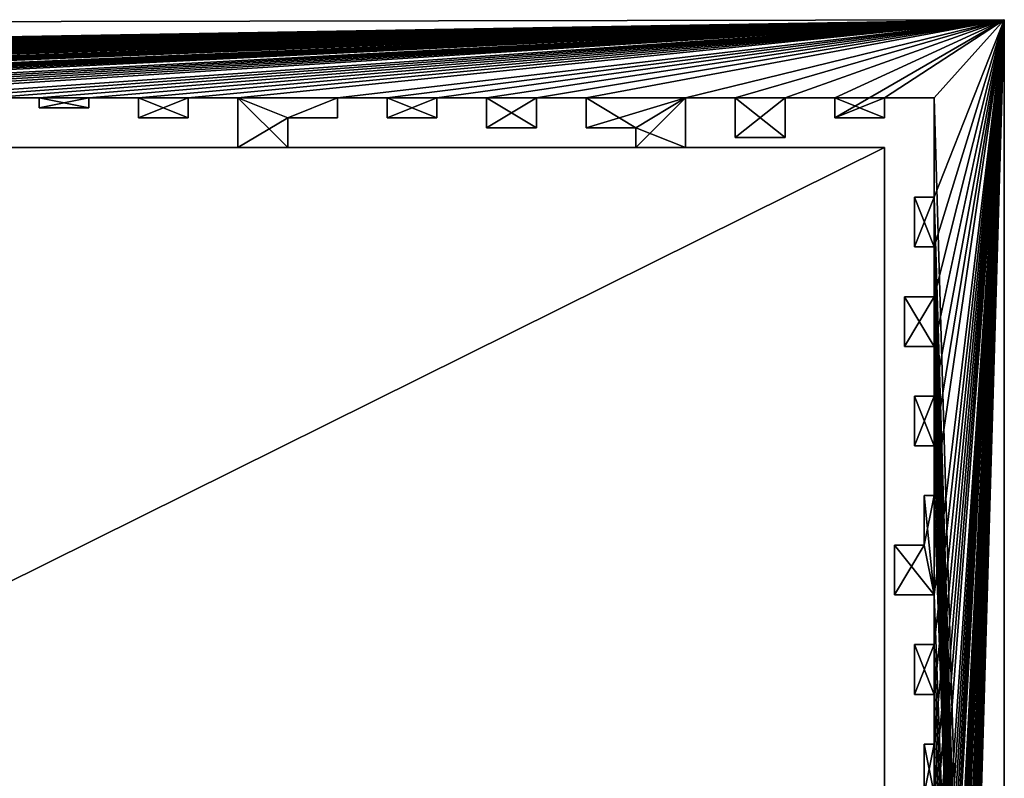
# Model space of a CAD drawing. Header units: millimetres. Extents: x -118 to 118, y -62 to 62.
# Tile 13 of 13: x 69 to 118, y 24 to 62. Entities that reach past the tile are written whole.
import ezdxf

# ---------------------------------------------------------------- set-up
doc = ezdxf.new("R2010")
doc.units = ezdxf.units.MM
doc.header["$LTSCALE"] = 25.4
doc.layers.get('0').update_dxf_attribs({"true_color": 0xff5454})

# ---------------------------------------------------------------- blocks, each defined once
blk = doc.blocks.new('GROOVE-II-9316.STL')
at = {"color": 250, "true_color": 0x262626}
mesh = blk.add_polyface(dxfattribs=at)
corners = [(-15.022, 57.569, 135), (-17.522, 58.069, 135), (-17.522, 57.569, 135), (-2.522, 57.569, 135), (-5.022, 58.069, 135), (-5.022, 57.569, 135), (-118.5, 61.569, 135), (-112.522, 58.069, 135), (118.5, 62, 135), (-110.022, 58.069, 135), (-105.022, 58.069, 135), (-102.522, 58.069, 135), (-100.022, 58.069, 135), (-97.522, 58.069, 135), (-95.022, 58.069, 135), (-92.522, 58.069, 135), (-87.522, 58.069, 135), (-85.022, 58.069, 135), (-82.522, 58.069, 135), (-80.022, 58.069, 135), (-77.522, 58.069, 135), (-75.022, 58.069, 135), (-72.522, 58.069, 135), (-70.022, 58.069, 135), (-65.022, 58.069, 135), (-62.522, 58.069, 135), (-60.022, 58.069, 135), (-57.522, 58.069, 135), (-55.022, 58.069, 135), (-52.522, 58.069, 135), (-47.541, 58.069, 135), (-50.022, 57.569, 135), (-45.022, 58.069, 135), (-42.522, 58.069, 135), (-40.022, 58.069, 135), (-37.522, 58.069, 135), (-35.022, 58.069, 135), (-30.022, 58.069, 135), (-27.522, 58.069, 135), (-12.522, 58.069, 135), (-2.522, 58.069, 135)]
mesh.append_faces([[corners[k] for k in face] for face in [(0, 1, 2), (3, 4, 5)]], dxfattribs={"vtx0": -1, "color": 250})
mesh.append_faces([[corners[k] for k in face] for face in [(6, 7, 8), (40, 4, 3)]], dxfattribs={"vtx0": -1, "vtx1": -1, "color": 250})
mesh.append_faces([[corners[k] for k in face] for face in [(8, 9, 10), (8, 11, 12), (8, 13, 14), (8, 15, 16), (8, 17, 18), (8, 19, 20), (8, 21, 22), (8, 23, 24), (8, 25, 26), (8, 27, 28), (8, 29, 30), (30, 29, 31), (8, 32, 33), (8, 34, 35), (8, 36, 37), (39, 1, 0)]], dxfattribs={"vtx0": -1, "vtx1": -1, "vtx2": -1, "color": 250})
mesh.append_faces([[corners[k] for k in face] for face in [(8, 7, 9), (8, 10, 11), (8, 12, 13), (8, 14, 15), (8, 16, 17), (8, 18, 19), (8, 20, 21), (8, 22, 23), (8, 24, 25), (8, 26, 27), (8, 28, 29), (8, 30, 32), (8, 33, 34), (8, 35, 36), (8, 37, 38)]], dxfattribs={"vtx0": -1, "vtx2": -1, "color": 250})
mesh = blk.add_polyface(dxfattribs=at)
corners = [(-112.522, 58.069), (-118.5, 61.569), (118.5, 62), (-110.022, 58.069), (-105.022, 58.069), (-102.522, 58.069), (-100.022, 58.069), (-97.522, 58.069), (-95.022, 58.069), (-92.522, 58.069), (-87.522, 58.069), (-85.022, 58.069), (-82.522, 58.069), (-80.022, 58.069), (-77.522, 58.069), (-75.022, 58.069), (-72.522, 58.069), (-70.022, 58.069), (-65.022, 58.069), (-62.522, 58.069), (-60.022, 58.069), (-57.522, 58.069), (-55.022, 58.069), (-52.522, 58.069), (-47.541, 58.069), (-52.522, 57.569), (-45.022, 58.069), (-42.522, 58.069), (-40.022, 58.069), (-37.522, 58.069), (-35.022, 58.069), (-30.022, 58.069), (-27.522, 58.069), (-17.522, 58.069), (-12.522, 58.069), (-17.522, 57.569), (-15.022, 57.569), (-5.022, 58.069), (-2.522, 58.069), (-5.022, 57.569), (-2.522, 57.569)]
mesh.append_faces([[corners[k] for k in face] for face in [(0, 2, 3), (4, 2, 5), (6, 2, 7), (8, 2, 9), (10, 2, 11), (12, 2, 13), (14, 2, 15), (16, 2, 17), (18, 2, 19), (20, 2, 21), (22, 2, 23), (23, 24, 25), (24, 2, 26), (27, 2, 28), (29, 2, 30), (31, 2, 32), (33, 34, 35), (35, 34, 36), (37, 38, 39)]], dxfattribs={"vtx0": -1, "vtx1": -1, "color": 250})
mesh.append_faces([[corners[k] for k in face] for face in [(3, 2, 4), (5, 2, 6), (7, 2, 8), (9, 2, 10), (11, 2, 12), (13, 2, 14), (15, 2, 16), (17, 2, 18), (19, 2, 20), (21, 2, 22), (23, 2, 24), (26, 2, 27), (28, 2, 29), (30, 2, 31)]], dxfattribs={"vtx0": -1, "vtx1": -1, "vtx2": -1, "color": 250})
mesh.append_faces([[corners[k] for k in face] for face in [(0, 1, 2)]], dxfattribs={"vtx0": -1, "vtx2": -1, "color": 250})
mesh.append_faces([[corners[k] for k in face] for face in [(40, 39, 38)]], dxfattribs={"vtx1": -1, "color": 250})
mesh = blk.add_polyface(dxfattribs=at)
corners = [(-118.5, 61.569, 135), (118.5, 62), (-118.5, 61.569), (118.5, 62, 135)]
mesh.append_faces([[corners[k] for k in face] for face in [(0, 1, 2), (1, 0, 3)]], dxfattribs={"vtx0": -1, "color": 250})
mesh = blk.add_polyface(dxfattribs=at)
corners = [(24.978, 56.569, 135), (22.478, 58.069, 135), (22.478, 56.569, 135), (27.478, 55.569, 135), (24.978, 55.569, 135), (32.478, 57.069, 135), (29.978, 58.069, 135), (29.978, 57.069, 135), (37.478, 56.069, 135), (34.978, 58.069, 135), (34.978, 56.069, 135), (42.478, 55.569, 135), (39.978, 58.069, 135), (39.978, 55.569, 135), (49.978, 56.569, 135), (47.478, 58.069, 135), (47.478, 56.569, 135), (54.978, 57.069, 135), (52.478, 58.069, 135), (52.478, 57.069, 135), (118.5, 62, 135), (-27.522, 58.069, 135), (-25.022, 58.069, 135), (-22.522, 58.069, 135), (-20.022, 58.069, 135), (-17.522, 58.069, 135), (-12.522, 58.069, 135), (-10.022, 58.069, 135), (-7.522, 58.069, 135), (-5.022, 58.069, 135), (-2.522, 58.069, 135), (-0.022, 58.069, 135), (2.478, 58.069, 135), (4.978, 58.069, 135), (9.978, 58.069, 135), (12.478, 58.069, 135), (14.978, 58.069, 135), (17.478, 58.069, 135), (19.978, 58.069, 135), (27.478, 58.069, 135), (32.478, 58.069, 135), (37.478, 58.069, 135), (44.978, 58.069, 135), (42.478, 57.069, 135), (44.978, 57.069, 135), (49.978, 58.069, 135), (54.978, 58.069, 135)]
mesh.append_faces([[corners[k] for k in face] for face in [(0, 1, 2), (3, 0, 4), (5, 6, 7), (8, 9, 10), (11, 12, 13), (14, 15, 16), (17, 18, 19), (42, 43, 44)]], dxfattribs={"vtx0": -1, "color": 250})
mesh.append_faces([[corners[k] for k in face] for face in [(39, 0, 3), (40, 6, 5), (41, 9, 8), (43, 12, 11), (45, 15, 14), (46, 18, 17)]], dxfattribs={"vtx0": -1, "vtx1": -1, "color": 250})
mesh.append_faces([[corners[k] for k in face] for face in [(20, 21, 22), (20, 23, 24), (20, 25, 26), (20, 27, 28), (20, 29, 30), (20, 31, 32), (20, 33, 34), (20, 35, 36), (20, 37, 38), (39, 1, 0), (42, 12, 43)]], dxfattribs={"vtx0": -1, "vtx1": -1, "vtx2": -1, "color": 250})
mesh.append_faces([[corners[k] for k in face] for face in [(20, 22, 23), (20, 24, 25), (20, 26, 27), (20, 28, 29), (20, 30, 31), (20, 32, 33), (20, 34, 35), (20, 36, 37), (20, 38, 1)]], dxfattribs={"vtx0": -1, "vtx2": -1, "color": 250})
mesh = blk.add_polyface(dxfattribs=at)
corners = [(-27.522, 58.069), (118.5, 62), (-25.022, 58.069), (-22.522, 58.069), (-20.022, 58.069), (-17.522, 58.069), (-12.522, 58.069), (-10.022, 58.069), (-7.522, 58.069), (-5.022, 58.069), (-2.522, 58.069), (-0.022, 58.069), (2.478, 58.069), (4.978, 58.069), (9.978, 58.069), (12.478, 58.069), (14.978, 58.069), (17.478, 58.069), (19.978, 58.069), (22.478, 58.069), (27.478, 58.069), (22.478, 56.569), (24.978, 56.569), (24.978, 55.569), (29.978, 58.069), (32.478, 58.069), (29.978, 57.069), (34.978, 58.069), (37.478, 58.069), (34.978, 56.069), (39.978, 58.069), (44.978, 58.069), (42.478, 57.069), (39.978, 55.569), (47.478, 58.069), (49.978, 58.069), (47.478, 56.569), (52.478, 58.069), (54.978, 58.069), (52.478, 57.069), (54.978, 57.069), (49.978, 56.569), (44.978, 57.069), (42.478, 55.569), (37.478, 56.069), (32.478, 57.069), (27.478, 55.569)]
mesh.append_faces([[corners[k] for k in face] for face in [(2, 1, 3), (4, 1, 5), (6, 1, 7), (8, 1, 9), (10, 1, 11), (12, 1, 13), (14, 1, 15), (16, 1, 17), (18, 1, 19), (19, 20, 21), (21, 20, 22), (22, 20, 23), (24, 25, 26), (27, 28, 29), (30, 32, 33), (34, 35, 36), (37, 38, 39)]], dxfattribs={"vtx0": -1, "vtx1": -1, "color": 250})
mesh.append_faces([[corners[k] for k in face] for face in [(0, 1, 2), (3, 1, 4), (5, 1, 6), (7, 1, 8), (9, 1, 10), (11, 1, 12), (13, 1, 14), (15, 1, 16), (17, 1, 18), (30, 31, 32)]], dxfattribs={"vtx0": -1, "vtx1": -1, "vtx2": -1, "color": 250})
mesh.append_faces([[corners[k] for k in face] for face in [(40, 39, 38), (41, 36, 35), (42, 32, 31), (43, 33, 32), (44, 29, 28), (45, 26, 25), (46, 23, 20)]], dxfattribs={"vtx1": -1, "color": 250})
mesh = blk.add_polyface(dxfattribs=at)
corners = [(59.978, 57.569, 135), (57.478, 58.069, 135), (57.478, 57.569, 135), (62.478, 56.069, 135), (59.978, 56.069, 135), (67.478, 57.069, 135), (64.978, 58.069, 135), (64.978, 57.069, 135), (72.478, 57.569, 135), (69.978, 58.069, 135), (69.978, 57.569, 135), (77.478, 57.069, 135), (74.978, 58.069, 135), (74.978, 57.069, 135), (82.478, 55.569, 135), (79.978, 58.069, 135), (79.978, 55.569, 135), (89.978, 57.069, 135), (87.478, 58.069, 135), (87.478, 57.069, 135), (118.5, 62, 135), (22.478, 58.069, 135), (27.478, 58.069, 135), (29.978, 58.069, 135), (32.478, 58.069, 135), (34.978, 58.069, 135), (37.478, 58.069, 135), (39.978, 58.069, 135), (44.978, 58.069, 135), (47.478, 58.069, 135), (49.978, 58.069, 135), (52.478, 58.069, 135), (54.978, 58.069, 135), (62.478, 58.069, 135), (67.478, 58.069, 135), (72.478, 58.069, 135), (77.478, 58.069, 135), (84.978, 58.069, 135), (82.478, 57.069, 135), (84.978, 57.069, 135), (89.978, 58.069, 135)]
mesh.append_faces([[corners[k] for k in face] for face in [(0, 1, 2), (3, 0, 4), (5, 6, 7), (8, 9, 10), (11, 12, 13), (14, 15, 16), (17, 18, 19), (37, 38, 39)]], dxfattribs={"vtx0": -1, "color": 250})
mesh.append_faces([[corners[k] for k in face] for face in [(33, 0, 3), (34, 6, 5), (35, 9, 8), (36, 12, 11), (38, 15, 14), (40, 18, 17)]], dxfattribs={"vtx0": -1, "vtx1": -1, "color": 250})
mesh.append_faces([[corners[k] for k in face] for face in [(20, 21, 22), (20, 23, 24), (20, 25, 26), (20, 27, 28), (20, 29, 30), (20, 31, 32), (20, 1, 33), (33, 1, 0), (20, 6, 34), (20, 9, 35), (37, 15, 38)]], dxfattribs={"vtx0": -1, "vtx1": -1, "vtx2": -1, "color": 250})
mesh.append_faces([[corners[k] for k in face] for face in [(20, 22, 23), (20, 24, 25), (20, 26, 27), (20, 28, 29), (20, 30, 31), (20, 32, 1), (20, 33, 6), (20, 34, 9), (20, 35, 12)]], dxfattribs={"vtx0": -1, "vtx2": -1, "color": 250})
mesh = blk.add_polyface(dxfattribs=at)
corners = [(22.478, 58.069), (118.5, 62), (27.478, 58.069), (29.978, 58.069), (32.478, 58.069), (34.978, 58.069), (37.478, 58.069), (39.978, 58.069), (44.978, 58.069), (47.478, 58.069), (49.978, 58.069), (52.478, 58.069), (54.978, 58.069), (57.478, 58.069), (62.478, 58.069), (57.478, 57.569), (59.978, 57.569), (59.978, 56.069), (64.978, 58.069), (67.478, 58.069), (64.978, 57.069), (69.978, 58.069), (72.478, 58.069), (69.978, 57.569), (74.978, 58.069), (77.478, 58.069), (74.978, 57.069), (79.978, 58.069), (84.978, 58.069), (82.478, 57.069), (79.978, 55.569), (87.478, 58.069), (89.978, 58.069), (87.478, 57.069), (89.978, 57.069), (84.978, 57.069), (82.478, 55.569), (77.478, 57.069), (72.478, 57.569), (67.478, 57.069), (62.478, 56.069)]
mesh.append_faces([[corners[k] for k in face] for face in [(2, 1, 3), (4, 1, 5), (6, 1, 7), (8, 1, 9), (10, 1, 11), (12, 1, 13), (13, 14, 15), (15, 14, 16), (16, 14, 17), (14, 1, 18), (18, 19, 20), (19, 1, 21), (21, 22, 23), (22, 1, 24), (24, 25, 26), (27, 29, 30), (31, 32, 33)]], dxfattribs={"vtx0": -1, "vtx1": -1, "color": 250})
mesh.append_faces([[corners[k] for k in face] for face in [(0, 1, 2), (3, 1, 4), (5, 1, 6), (7, 1, 8), (9, 1, 10), (11, 1, 12), (13, 1, 14), (18, 1, 19), (21, 1, 22), (27, 28, 29)]], dxfattribs={"vtx0": -1, "vtx1": -1, "vtx2": -1, "color": 250})
mesh.append_faces([[corners[k] for k in face] for face in [(34, 33, 32), (35, 29, 28), (36, 30, 29), (37, 26, 25), (38, 23, 22), (39, 20, 19), (40, 17, 14)]], dxfattribs={"vtx1": -1, "color": 250})
mesh = blk.add_polyface(dxfattribs=at)
corners = [(94.978, 56.569, 135), (92.478, 58.069, 135), (92.478, 56.569, 135), (99.978, 56.569, 135), (97.478, 58.069, 135), (97.478, 56.569, 135), (102.478, 55.569, 135), (99.978, 55.569, 135), (107.478, 56.069, 135), (104.978, 58.069, 135), (104.978, 56.069, 135), (112.478, 57.069, 135), (109.978, 58.069, 135), (109.978, 57.069, 135), (118.5, 62, 135), (74.978, 58.069, 135), (77.478, 58.069, 135), (79.978, 58.069, 135), (84.978, 58.069, 135), (87.478, 58.069, 135), (89.978, 58.069, 135), (94.978, 58.069, 135), (102.478, 58.069, 135), (107.478, 58.069, 135), (112.478, 58.069, 135), (114.978, 58.069, 135), (114.978, 50.569, 135), (113.978, 53.069, 135), (113.978, 50.569, 135), (114.978, 53.069, 135), (114.978, 45.569, 135), (113.478, 48.069, 135), (113.478, 45.569, 135), (114.978, 48.069, 135), (114.978, 40.569, 135), (113.978, 43.069, 135), (113.978, 40.569, 135), (114.978, 43.069, 135), (114.978, 33.069, 135), (112.978, 35.569, 135), (112.978, 33.069, 135), (114.478, 35.569, 135), (114.478, 38.069, 135), (114.978, 38.069, 135), (113.978, 30.569, 135), (114.978, 28.069, 135), (114.978, 30.569, 135)]
mesh.append_faces([[corners[k] for k in face] for face in [(0, 1, 2), (3, 4, 5), (6, 3, 7), (8, 9, 10), (11, 12, 13), (26, 27, 28), (30, 31, 32), (34, 35, 36), (38, 39, 40)]], dxfattribs={"vtx0": -1, "color": 250})
mesh.append_faces([[corners[k] for k in face] for face in [(21, 1, 0), (22, 3, 6), (23, 9, 8), (24, 12, 11), (27, 26, 29), (31, 30, 33), (35, 34, 37), (39, 38, 41), (41, 38, 42), (42, 38, 43), (44, 45, 46)]], dxfattribs={"vtx0": -1, "vtx1": -1, "color": 250})
mesh.append_faces([[corners[k] for k in face] for face in [(14, 15, 16), (14, 17, 18), (14, 19, 20), (14, 1, 21), (14, 4, 22), (22, 4, 3), (14, 9, 23), (14, 12, 24)]], dxfattribs={"vtx0": -1, "vtx1": -1, "vtx2": -1, "color": 250})
mesh.append_faces([[corners[k] for k in face] for face in [(14, 16, 17), (14, 18, 19), (14, 20, 1), (14, 21, 4), (14, 22, 9), (14, 23, 12), (14, 24, 25)]], dxfattribs={"vtx0": -1, "vtx2": -1, "color": 250})
mesh = blk.add_polyface(dxfattribs=at)
corners = [(74.978, 58.069), (118.5, 62), (77.478, 58.069), (79.978, 58.069), (84.978, 58.069), (87.478, 58.069), (89.978, 58.069), (92.478, 58.069), (94.978, 58.069), (92.478, 56.569), (97.478, 58.069), (102.478, 58.069), (97.478, 56.569), (99.978, 56.569), (99.978, 55.569), (104.978, 58.069), (107.478, 58.069), (104.978, 56.069), (109.978, 58.069), (109.978, 57.069), (112.478, 58.069), (114.978, 58.069), (114.978, 53.069), (114.978, 50.569), (114.978, 48.069), (114.978, 45.569), (114.978, 43.069), (114.978, 40.569), (114.978, 38.069), (113.478, 45.569), (113.478, 48.069), (113.978, 50.569), (113.978, 53.069), (112.478, 57.069), (107.478, 56.069), (102.478, 55.569), (94.978, 56.569)]
mesh.append_faces([[corners[k] for k in face] for face in [(24, 29, 30), (22, 31, 32)]], dxfattribs={"vtx0": -1, "color": 250})
mesh.append_faces([[corners[k] for k in face] for face in [(2, 1, 3), (4, 1, 5), (6, 1, 7), (7, 8, 9), (8, 1, 10), (10, 11, 12), (12, 11, 13), (13, 11, 14), (11, 1, 15), (15, 16, 17), (16, 1, 18), (18, 1, 19), (20, 1, 21), (21, 1, 22), (23, 1, 24), (25, 1, 26), (27, 1, 28), (29, 24, 25), (31, 22, 23)]], dxfattribs={"vtx0": -1, "vtx1": -1, "color": 250})
mesh.append_faces([[corners[k] for k in face] for face in [(0, 1, 2), (3, 1, 4), (5, 1, 6), (7, 1, 8), (10, 1, 11), (15, 1, 16), (19, 1, 20), (22, 1, 23), (24, 1, 25), (26, 1, 27)]], dxfattribs={"vtx0": -1, "vtx1": -1, "vtx2": -1, "color": 250})
mesh.append_faces([[corners[k] for k in face] for face in [(33, 19, 20), (34, 17, 16), (35, 14, 11), (36, 9, 8)]], dxfattribs={"vtx1": -1, "color": 250})
mesh = blk.add_polyface(dxfattribs=at)
corners = [(114.978, 10.569, 135), (113.978, 13.069, 135), (113.978, 10.569, 135), (114.978, 15.569, 135), (118.5, -62, 135), (114.978, 18.069, 135), (114.978, 20.569, 135), (114.978, 23.069, 135), (114.978, 25.569, 135), (114.978, 28.069, 135), (114.978, 30.569, 135), (114.978, 33.069, 135), (114.978, 38.069, 135), (114.978, 40.569, 135), (114.978, 43.069, 135), (114.978, 45.569, 135), (114.978, 48.069, 135), (114.978, 50.569, 135), (114.978, 53.069, 135), (114.978, 58.069, 135), (118.5, 62, 135), (113.978, 30.569, 135), (113.978, 28.069, 135), (114.478, 25.569, 135), (114.478, 23.069, 135), (113.978, 20.569, 135), (113.978, 18.069, 135), (112.478, 15.569, 135), (112.478, 13.069, 135), (114.978, 5.569, 135), (113.978, 8.069, 135), (113.978, 5.569, 135), (114.978, 8.069, 135), (114.978, 0.569, 135), (113.478, 3.069, 135), (113.478, 0.569, 135), (114.978, 3.069, 135), (114.978, -6.931, 135), (113.478, -4.431, 135), (113.478, -6.931, 135), (114.478, -4.431, 135), (114.478, -1.931, 135), (114.978, -1.931, 135), (113.978, -9.431, 135), (114.978, -11.931, 135), (114.978, -9.431, 135)]
mesh.append_faces([[corners[k] for k in face] for face in [(0, 1, 2), (9, 21, 22), (7, 23, 24), (5, 25, 26), (1, 27, 28), (29, 30, 31), (33, 34, 35), (37, 38, 39)]], dxfattribs={"vtx0": -1, "color": 250})
mesh.append_faces([[corners[k] for k in face] for face in [(3, 4, 5), (6, 4, 7), (8, 4, 9), (10, 4, 11), (12, 4, 13), (14, 4, 15), (16, 4, 17), (18, 4, 19), (20, 19, 4), (23, 7, 8), (25, 5, 6), (27, 1, 3), (30, 29, 32), (34, 33, 36), (38, 37, 40), (40, 37, 41), (41, 37, 42), (43, 44, 45)]], dxfattribs={"vtx0": -1, "vtx1": -1, "color": 250})
mesh.append_faces([[corners[k] for k in face] for face in [(5, 4, 6), (7, 4, 8), (9, 4, 10), (11, 4, 12), (13, 4, 14), (15, 4, 16), (17, 4, 18), (3, 1, 0)]], dxfattribs={"vtx0": -1, "vtx1": -1, "vtx2": -1, "color": 250})
mesh = blk.add_polyface(dxfattribs=at)
corners = [(114.978, -1.931), (114.478, -4.431), (114.478, -1.931), (114.978, -14.431), (118.5, 62), (114.978, -16.931), (114.978, -19.431), (114.978, -24.431), (114.978, -26.931), (114.978, -29.431), (114.978, -31.931), (114.978, -34.431), (114.978, -36.957), (114.978, -41.931), (114.978, -44.431), (114.978, -46.931), (114.978, -49.47), (114.978, -54.431), (114.978, -57.431), (118.5, -62), (113.978, -34.431), (113.978, -31.931), (113.478, -29.431), (113.478, -26.931), (112.478, -21.931), (112.478, -19.431), (113.978, -21.931), (113.978, -24.431), (112.978, -16.931), (112.978, -14.431), (114.978, -9.431), (113.978, -11.931), (113.978, -9.431), (114.978, -11.931), (113.478, -6.931), (113.478, -4.431), (114.978, -6.931), (114.978, 3.069), (113.478, 0.569), (113.478, 3.069), (114.978, 0.569), (114.978, 8.069), (113.978, 5.569), (113.978, 8.069), (114.978, 5.569)]
mesh.append_faces([[corners[k] for k in face] for face in [(0, 1, 2), (10, 20, 21), (8, 22, 23), (6, 24, 25), (3, 28, 29), (30, 31, 32), (1, 34, 35), (37, 38, 39), (41, 42, 43)]], dxfattribs={"vtx0": -1, "color": 250})
mesh.append_faces([[corners[k] for k in face] for face in [(5, 4, 6), (7, 4, 8), (9, 4, 10), (11, 4, 12), (13, 4, 14), (15, 4, 16), (17, 4, 18), (19, 18, 4), (20, 10, 11), (22, 8, 9), (24, 6, 26), (26, 6, 27), (27, 6, 7), (28, 3, 5), (31, 30, 33), (34, 1, 36), (38, 37, 40), (42, 41, 44)]], dxfattribs={"vtx0": -1, "vtx1": -1, "color": 250})
mesh.append_faces([[corners[k] for k in face] for face in [(3, 4, 5), (6, 4, 7), (8, 4, 9), (10, 4, 11), (12, 4, 13), (14, 4, 15), (16, 4, 17), (36, 1, 0)]], dxfattribs={"vtx0": -1, "vtx1": -1, "vtx2": -1, "color": 250})
mesh = blk.add_polyface(dxfattribs=at)
corners = [(114.978, 38.069), (114.478, 35.569), (114.478, 38.069), (118.5, 62), (114.978, 33.069), (114.978, 30.569), (114.978, 28.069), (114.978, 25.569), (114.978, 23.069), (114.978, 20.569), (114.978, 18.069), (114.978, 15.569), (114.978, 10.569), (114.978, 8.069), (114.978, 5.569), (114.978, 3.069), (114.978, 0.569), (114.978, -1.931), (114.978, -6.931), (114.978, -9.431), (114.978, -11.931), (114.978, -14.431), (112.478, 13.069), (112.478, 15.569), (113.978, 13.069), (113.978, 10.569), (113.978, 18.069), (113.978, 20.569), (114.478, 23.069), (114.478, 25.569), (113.978, 28.069), (113.978, 30.569), (112.978, 33.069), (112.978, 35.569), (114.978, 43.069), (113.978, 40.569), (113.978, 43.069), (114.978, 40.569)]
mesh.append_faces([[corners[k] for k in face] for face in [(0, 1, 2), (11, 22, 23), (9, 26, 27), (7, 28, 29), (5, 30, 31), (1, 32, 33), (34, 35, 36)]], dxfattribs={"vtx0": -1, "color": 250})
mesh.append_faces([[corners[k] for k in face] for face in [(4, 3, 5), (6, 3, 7), (8, 3, 9), (10, 3, 11), (12, 3, 13), (14, 3, 15), (16, 3, 17), (18, 3, 19), (20, 3, 21), (22, 11, 24), (24, 11, 25), (25, 11, 12), (26, 9, 10), (28, 7, 8), (30, 5, 6), (32, 1, 4), (35, 34, 37)]], dxfattribs={"vtx0": -1, "vtx1": -1, "color": 250})
mesh.append_faces([[corners[k] for k in face] for face in [(0, 3, 4), (5, 3, 6), (7, 3, 8), (9, 3, 10), (11, 3, 12), (13, 3, 14), (15, 3, 16), (17, 3, 18), (19, 3, 20), (4, 1, 0)]], dxfattribs={"vtx0": -1, "vtx1": -1, "vtx2": -1, "color": 250})
mesh = blk.add_polyface(dxfattribs=at)
corners = [(118.5, 62), (118.5, -62, 135), (118.5, -62), (118.5, 62, 135)]
mesh.append_faces([[corners[k] for k in face] for face in [(0, 1, 2), (1, 0, 3)]], dxfattribs={"vtx0": -1, "color": 250})
mesh = blk.add_polyface(dxfattribs=at)
corners = [(69.978, 58.069, 135), (67.478, 58.069), (69.978, 58.069), (67.478, 58.069, 135)]
mesh.append_faces([[corners[k] for k in face] for face in [(0, 1, 2), (1, 0, 3)]], dxfattribs={"vtx0": -1, "color": 250})
mesh = blk.add_polyface(dxfattribs=at)
corners = [(69.978, 58.069, 135), (69.978, 57.569), (69.978, 57.569, 135), (69.978, 58.069)]
mesh.append_faces([[corners[k] for k in face] for face in [(0, 1, 2), (1, 0, 3)]], dxfattribs={"vtx0": -1, "color": 250})
mesh = blk.add_polyface(dxfattribs=at)
corners = [(74.978, 58.069, 135), (72.478, 58.069), (74.978, 58.069), (72.478, 58.069, 135)]
mesh.append_faces([[corners[k] for k in face] for face in [(0, 1, 2), (1, 0, 3)]], dxfattribs={"vtx0": -1, "color": 250})
mesh = blk.add_polyface(dxfattribs=at)
corners = [(72.478, 58.069), (72.478, 57.569, 135), (72.478, 57.569), (72.478, 58.069, 135)]
mesh.append_faces([[corners[k] for k in face] for face in [(0, 1, 2), (1, 0, 3)]], dxfattribs={"vtx0": -1, "color": 250})
mesh = blk.add_polyface(dxfattribs=at)
corners = [(74.978, 58.069, 135), (74.978, 57.069), (74.978, 57.069, 135), (74.978, 58.069)]
mesh.append_faces([[corners[k] for k in face] for face in [(0, 1, 2), (1, 0, 3)]], dxfattribs={"vtx0": -1, "color": 250})
mesh = blk.add_polyface(dxfattribs=at)
corners = [(79.978, 58.069, 135), (77.478, 58.069), (79.978, 58.069), (77.478, 58.069, 135)]
mesh.append_faces([[corners[k] for k in face] for face in [(0, 1, 2), (1, 0, 3)]], dxfattribs={"vtx0": -1, "color": 250})
mesh = blk.add_polyface(dxfattribs=at)
corners = [(77.478, 58.069), (77.478, 57.069, 135), (77.478, 57.069), (77.478, 58.069, 135)]
mesh.append_faces([[corners[k] for k in face] for face in [(0, 1, 2), (1, 0, 3)]], dxfattribs={"vtx0": -1, "color": 250})
mesh = blk.add_polyface(dxfattribs=at)
corners = [(79.978, 58.069, 135), (79.978, 55.569), (79.978, 55.569, 135), (79.978, 58.069)]
mesh.append_faces([[corners[k] for k in face] for face in [(0, 1, 2), (1, 0, 3)]], dxfattribs={"vtx0": -1, "color": 250})
mesh = blk.add_polyface(dxfattribs=at)
corners = [(87.478, 58.069, 135), (84.978, 58.069), (87.478, 58.069), (84.978, 58.069, 135)]
mesh.append_faces([[corners[k] for k in face] for face in [(0, 1, 2), (1, 0, 3)]], dxfattribs={"vtx0": -1, "color": 250})
mesh = blk.add_polyface(dxfattribs=at)
corners = [(84.978, 58.069), (84.978, 57.069, 135), (84.978, 57.069), (84.978, 58.069, 135)]
mesh.append_faces([[corners[k] for k in face] for face in [(0, 1, 2), (1, 0, 3)]], dxfattribs={"vtx0": -1, "color": 250})
mesh = blk.add_polyface(dxfattribs=at)
corners = [(87.478, 58.069, 135), (87.478, 57.069), (87.478, 57.069, 135), (87.478, 58.069)]
mesh.append_faces([[corners[k] for k in face] for face in [(0, 1, 2), (1, 0, 3)]], dxfattribs={"vtx0": -1, "color": 250})
mesh = blk.add_polyface(dxfattribs=at)
corners = [(92.478, 58.069, 135), (89.978, 58.069), (92.478, 58.069), (89.978, 58.069, 135)]
mesh.append_faces([[corners[k] for k in face] for face in [(0, 1, 2), (1, 0, 3)]], dxfattribs={"vtx0": -1, "color": 250})
mesh = blk.add_polyface(dxfattribs=at)
corners = [(89.978, 58.069), (89.978, 57.069, 135), (89.978, 57.069), (89.978, 58.069, 135)]
mesh.append_faces([[corners[k] for k in face] for face in [(0, 1, 2), (1, 0, 3)]], dxfattribs={"vtx0": -1, "color": 250})
mesh = blk.add_polyface(dxfattribs=at)
corners = [(92.478, 58.069, 135), (92.478, 56.569), (92.478, 56.569, 135), (92.478, 58.069)]
mesh.append_faces([[corners[k] for k in face] for face in [(0, 1, 2), (1, 0, 3)]], dxfattribs={"vtx0": -1, "color": 250})
mesh = blk.add_polyface(dxfattribs=at)
corners = [(97.478, 58.069, 135), (94.978, 58.069), (97.478, 58.069), (94.978, 58.069, 135)]
mesh.append_faces([[corners[k] for k in face] for face in [(0, 1, 2), (1, 0, 3)]], dxfattribs={"vtx0": -1, "color": 250})
mesh = blk.add_polyface(dxfattribs=at)
corners = [(94.978, 58.069), (94.978, 56.569, 135), (94.978, 56.569), (94.978, 58.069, 135)]
mesh.append_faces([[corners[k] for k in face] for face in [(0, 1, 2), (1, 0, 3)]], dxfattribs={"vtx0": -1, "color": 250})
mesh = blk.add_polyface(dxfattribs=at)
corners = [(97.478, 58.069, 135), (97.478, 56.569), (97.478, 56.569, 135), (97.478, 58.069)]
mesh.append_faces([[corners[k] for k in face] for face in [(0, 1, 2), (1, 0, 3)]], dxfattribs={"vtx0": -1, "color": 250})
mesh = blk.add_polyface(dxfattribs=at)
corners = [(104.978, 58.069, 135), (102.478, 58.069), (104.978, 58.069), (102.478, 58.069, 135)]
mesh.append_faces([[corners[k] for k in face] for face in [(0, 1, 2), (1, 0, 3)]], dxfattribs={"vtx0": -1, "color": 250})
mesh = blk.add_polyface(dxfattribs=at)
corners = [(102.478, 58.069), (102.478, 55.569, 135), (102.478, 55.569), (102.478, 58.069, 135)]
mesh.append_faces([[corners[k] for k in face] for face in [(0, 1, 2), (1, 0, 3)]], dxfattribs={"vtx0": -1, "color": 250})
mesh = blk.add_polyface(dxfattribs=at)
corners = [(104.978, 58.069, 135), (104.978, 56.069), (104.978, 56.069, 135), (104.978, 58.069)]
mesh.append_faces([[corners[k] for k in face] for face in [(0, 1, 2), (1, 0, 3)]], dxfattribs={"vtx0": -1, "color": 250})
mesh = blk.add_polyface(dxfattribs=at)
corners = [(109.978, 58.069, 135), (107.478, 58.069), (109.978, 58.069), (107.478, 58.069, 135)]
mesh.append_faces([[corners[k] for k in face] for face in [(0, 1, 2), (1, 0, 3)]], dxfattribs={"vtx0": -1, "color": 250})
mesh = blk.add_polyface(dxfattribs=at)
corners = [(107.478, 58.069), (107.478, 56.069, 135), (107.478, 56.069), (107.478, 58.069, 135)]
mesh.append_faces([[corners[k] for k in face] for face in [(0, 1, 2), (1, 0, 3)]], dxfattribs={"vtx0": -1, "color": 250})
mesh = blk.add_polyface(dxfattribs=at)
corners = [(109.978, 58.069, 135), (109.978, 57.069), (109.978, 57.069, 135), (109.978, 58.069)]
mesh.append_faces([[corners[k] for k in face] for face in [(0, 1, 2), (1, 0, 3)]], dxfattribs={"vtx0": -1, "color": 250})
mesh = blk.add_polyface(dxfattribs=at)
corners = [(114.978, 58.069, 135), (112.478, 58.069), (114.978, 58.069), (112.478, 58.069, 135)]
mesh.append_faces([[corners[k] for k in face] for face in [(0, 1, 2), (1, 0, 3)]], dxfattribs={"vtx0": -1, "color": 250})
mesh = blk.add_polyface(dxfattribs=at)
corners = [(112.478, 58.069), (112.478, 57.069, 135), (112.478, 57.069), (112.478, 58.069, 135)]
mesh.append_faces([[corners[k] for k in face] for face in [(0, 1, 2), (1, 0, 3)]], dxfattribs={"vtx0": -1, "color": 250})
mesh = blk.add_polyface(dxfattribs=at)
corners = [(114.978, 58.069, 135), (114.978, 53.069), (114.978, 53.069, 135), (114.978, 58.069)]
mesh.append_faces([[corners[k] for k in face] for face in [(0, 1, 2), (1, 0, 3)]], dxfattribs={"vtx0": -1, "color": 250})
mesh = blk.add_polyface(dxfattribs=at)
corners = [(72.478, 57.569, 135), (69.978, 57.569), (72.478, 57.569), (69.978, 57.569, 135)]
mesh.append_faces([[corners[k] for k in face] for face in [(0, 1, 2), (1, 0, 3)]], dxfattribs={"vtx0": -1, "color": 250})
mesh = blk.add_polyface(dxfattribs=at)
corners = [(77.478, 57.069, 135), (74.978, 57.069), (77.478, 57.069), (74.978, 57.069, 135)]
mesh.append_faces([[corners[k] for k in face] for face in [(0, 1, 2), (1, 0, 3)]], dxfattribs={"vtx0": -1, "color": 250})
mesh = blk.add_polyface(dxfattribs=at)
corners = [(84.978, 57.069, 135), (82.478, 57.069), (84.978, 57.069), (82.478, 57.069, 135)]
mesh.append_faces([[corners[k] for k in face] for face in [(0, 1, 2), (1, 0, 3)]], dxfattribs={"vtx0": -1, "color": 250})
mesh = blk.add_polyface(dxfattribs=at)
corners = [(82.478, 57.069), (82.478, 55.569, 135), (82.478, 55.569), (82.478, 57.069, 135)]
mesh.append_faces([[corners[k] for k in face] for face in [(0, 1, 2), (1, 0, 3)]], dxfattribs={"vtx0": -1, "color": 250})
mesh = blk.add_polyface(dxfattribs=at)
corners = [(89.978, 57.069, 135), (87.478, 57.069), (89.978, 57.069), (87.478, 57.069, 135)]
mesh.append_faces([[corners[k] for k in face] for face in [(0, 1, 2), (1, 0, 3)]], dxfattribs={"vtx0": -1, "color": 250})
mesh = blk.add_polyface(dxfattribs=at)
corners = [(112.478, 57.069, 135), (109.978, 57.069), (112.478, 57.069), (109.978, 57.069, 135)]
mesh.append_faces([[corners[k] for k in face] for face in [(0, 1, 2), (1, 0, 3)]], dxfattribs={"vtx0": -1, "color": 250})
mesh = blk.add_polyface(dxfattribs=at)
corners = [(94.978, 56.569, 135), (92.478, 56.569), (94.978, 56.569), (92.478, 56.569, 135)]
mesh.append_faces([[corners[k] for k in face] for face in [(0, 1, 2), (1, 0, 3)]], dxfattribs={"vtx0": -1, "color": 250})
mesh = blk.add_polyface(dxfattribs=at)
corners = [(99.978, 56.569, 135), (97.478, 56.569), (99.978, 56.569), (97.478, 56.569, 135)]
mesh.append_faces([[corners[k] for k in face] for face in [(0, 1, 2), (1, 0, 3)]], dxfattribs={"vtx0": -1, "color": 250})
mesh = blk.add_polyface(dxfattribs=at)
corners = [(99.978, 56.569, 135), (99.978, 55.569), (99.978, 55.569, 135), (99.978, 56.569)]
mesh.append_faces([[corners[k] for k in face] for face in [(0, 1, 2), (1, 0, 3)]], dxfattribs={"vtx0": -1, "color": 250})
mesh = blk.add_polyface(dxfattribs=at)
corners = [(107.478, 56.069, 135), (104.978, 56.069), (107.478, 56.069), (104.978, 56.069, 135)]
mesh.append_faces([[corners[k] for k in face] for face in [(0, 1, 2), (1, 0, 3)]], dxfattribs={"vtx0": -1, "color": 250})
mesh = blk.add_polyface(dxfattribs=at)
corners = [(-112.022, 55.569, 115), (112.478, 55.569, 113), (-112.022, 55.569, 113), (112.478, 55.569, 115)]
mesh.append_faces([[corners[k] for k in face] for face in [(0, 1, 2), (1, 0, 3)]], dxfattribs={"vtx0": -1, "color": 250})
mesh = blk.add_polyface(dxfattribs=at)
corners = [(112.478, 55.569, 113), (-112.022, -55.931, 113), (-112.022, 55.569, 113), (112.478, -55.931, 113)]
mesh.append_faces([[corners[k] for k in face] for face in [(0, 1, 2), (1, 0, 3)]], dxfattribs={"vtx0": -1, "color": 250})
mesh = blk.add_polyface(dxfattribs=at)
corners = [(112.478, -55.931, 115), (-112.022, 55.569, 115), (-112.022, -55.931, 115), (112.478, 55.569, 115)]
mesh.append_faces([[corners[k] for k in face] for face in [(0, 1, 2), (1, 0, 3)]], dxfattribs={"vtx0": -1, "color": 250})
mesh = blk.add_polyface(dxfattribs=at)
corners = [(82.478, 55.569, 135), (79.978, 55.569), (82.478, 55.569), (79.978, 55.569, 135)]
mesh.append_faces([[corners[k] for k in face] for face in [(0, 1, 2), (1, 0, 3)]], dxfattribs={"vtx0": -1, "color": 250})
mesh = blk.add_polyface(dxfattribs=at)
corners = [(102.478, 55.569, 135), (99.978, 55.569), (102.478, 55.569), (99.978, 55.569, 135)]
mesh.append_faces([[corners[k] for k in face] for face in [(0, 1, 2), (1, 0, 3)]], dxfattribs={"vtx0": -1, "color": 250})
mesh = blk.add_polyface(dxfattribs=at)
corners = [(112.478, 55.569, 113), (112.478, -55.931, 115), (112.478, -55.931, 113), (112.478, 55.569, 115)]
mesh.append_faces([[corners[k] for k in face] for face in [(0, 1, 2), (1, 0, 3)]], dxfattribs={"vtx0": -1, "color": 250})
mesh = blk.add_polyface(dxfattribs=at)
corners = [(113.978, 53.069, 135), (113.978, 50.569), (113.978, 50.569, 135), (113.978, 53.069)]
mesh.append_faces([[corners[k] for k in face] for face in [(0, 1, 2), (1, 0, 3)]], dxfattribs={"vtx0": -1, "color": 250})
mesh = blk.add_polyface(dxfattribs=at)
corners = [(113.978, 53.069, 135), (114.978, 53.069), (113.978, 53.069), (114.978, 53.069, 135)]
mesh.append_faces([[corners[k] for k in face] for face in [(0, 1, 2), (1, 0, 3)]], dxfattribs={"vtx0": -1, "color": 250})
mesh = blk.add_polyface(dxfattribs=at)
corners = [(114.978, 50.569, 135), (113.978, 50.569), (114.978, 50.569), (113.978, 50.569, 135)]
mesh.append_faces([[corners[k] for k in face] for face in [(0, 1, 2), (1, 0, 3)]], dxfattribs={"vtx0": -1, "color": 250})
mesh = blk.add_polyface(dxfattribs=at)
corners = [(114.978, 50.569, 135), (114.978, 48.069), (114.978, 48.069, 135), (114.978, 50.569)]
mesh.append_faces([[corners[k] for k in face] for face in [(0, 1, 2), (1, 0, 3)]], dxfattribs={"vtx0": -1, "color": 250})
mesh = blk.add_polyface(dxfattribs=at)
corners = [(113.478, 48.069, 135), (113.478, 45.569), (113.478, 45.569, 135), (113.478, 48.069)]
mesh.append_faces([[corners[k] for k in face] for face in [(0, 1, 2), (1, 0, 3)]], dxfattribs={"vtx0": -1, "color": 250})
mesh = blk.add_polyface(dxfattribs=at)
corners = [(113.478, 48.069, 135), (114.978, 48.069), (113.478, 48.069), (114.978, 48.069, 135)]
mesh.append_faces([[corners[k] for k in face] for face in [(0, 1, 2), (1, 0, 3)]], dxfattribs={"vtx0": -1, "color": 250})
mesh = blk.add_polyface(dxfattribs=at)
corners = [(114.978, 45.569, 135), (113.478, 45.569), (114.978, 45.569), (113.478, 45.569, 135)]
mesh.append_faces([[corners[k] for k in face] for face in [(0, 1, 2), (1, 0, 3)]], dxfattribs={"vtx0": -1, "color": 250})
mesh = blk.add_polyface(dxfattribs=at)
corners = [(114.978, 45.569, 135), (114.978, 43.069), (114.978, 43.069, 135), (114.978, 45.569)]
mesh.append_faces([[corners[k] for k in face] for face in [(0, 1, 2), (1, 0, 3)]], dxfattribs={"vtx0": -1, "color": 250})
mesh = blk.add_polyface(dxfattribs=at)
corners = [(113.978, 43.069, 135), (113.978, 40.569), (113.978, 40.569, 135), (113.978, 43.069)]
mesh.append_faces([[corners[k] for k in face] for face in [(0, 1, 2), (1, 0, 3)]], dxfattribs={"vtx0": -1, "color": 250})
mesh = blk.add_polyface(dxfattribs=at)
corners = [(113.978, 43.069, 135), (114.978, 43.069), (113.978, 43.069), (114.978, 43.069, 135)]
mesh.append_faces([[corners[k] for k in face] for face in [(0, 1, 2), (1, 0, 3)]], dxfattribs={"vtx0": -1, "color": 250})
mesh = blk.add_polyface(dxfattribs=at)
corners = [(114.978, 40.569, 135), (113.978, 40.569), (114.978, 40.569), (113.978, 40.569, 135)]
mesh.append_faces([[corners[k] for k in face] for face in [(0, 1, 2), (1, 0, 3)]], dxfattribs={"vtx0": -1, "color": 250})
mesh = blk.add_polyface(dxfattribs=at)
corners = [(114.978, 40.569, 135), (114.978, 38.069), (114.978, 38.069, 135), (114.978, 40.569)]
mesh.append_faces([[corners[k] for k in face] for face in [(0, 1, 2), (1, 0, 3)]], dxfattribs={"vtx0": -1, "color": 250})
mesh = blk.add_polyface(dxfattribs=at)
corners = [(114.478, 38.069, 135), (114.478, 35.569), (114.478, 35.569, 135), (114.478, 38.069)]
mesh.append_faces([[corners[k] for k in face] for face in [(0, 1, 2), (1, 0, 3)]], dxfattribs={"vtx0": -1, "color": 250})
mesh = blk.add_polyface(dxfattribs=at)
corners = [(114.478, 38.069, 135), (114.978, 38.069), (114.478, 38.069), (114.978, 38.069, 135)]
mesh.append_faces([[corners[k] for k in face] for face in [(0, 1, 2), (1, 0, 3)]], dxfattribs={"vtx0": -1, "color": 250})
mesh = blk.add_polyface(dxfattribs=at)
corners = [(112.978, 35.569, 135), (112.978, 33.069), (112.978, 33.069, 135), (112.978, 35.569)]
mesh.append_faces([[corners[k] for k in face] for face in [(0, 1, 2), (1, 0, 3)]], dxfattribs={"vtx0": -1, "color": 250})
mesh = blk.add_polyface(dxfattribs=at)
corners = [(112.978, 35.569, 135), (114.478, 35.569), (112.978, 35.569), (114.478, 35.569, 135)]
mesh.append_faces([[corners[k] for k in face] for face in [(0, 1, 2), (1, 0, 3)]], dxfattribs={"vtx0": -1, "color": 250})
mesh = blk.add_polyface(dxfattribs=at)
corners = [(114.978, 33.069, 135), (112.978, 33.069), (114.978, 33.069), (112.978, 33.069, 135)]
mesh.append_faces([[corners[k] for k in face] for face in [(0, 1, 2), (1, 0, 3)]], dxfattribs={"vtx0": -1, "color": 250})
mesh = blk.add_polyface(dxfattribs=at)
corners = [(114.978, 33.069, 135), (114.978, 30.569), (114.978, 30.569, 135), (114.978, 33.069)]
mesh.append_faces([[corners[k] for k in face] for face in [(0, 1, 2), (1, 0, 3)]], dxfattribs={"vtx0": -1, "color": 250})
mesh = blk.add_polyface(dxfattribs=at)
corners = [(113.978, 30.569, 135), (113.978, 28.069), (113.978, 28.069, 135), (113.978, 30.569)]
mesh.append_faces([[corners[k] for k in face] for face in [(0, 1, 2), (1, 0, 3)]], dxfattribs={"vtx0": -1, "color": 250})
mesh = blk.add_polyface(dxfattribs=at)
corners = [(113.978, 30.569, 135), (114.978, 30.569), (113.978, 30.569), (114.978, 30.569, 135)]
mesh.append_faces([[corners[k] for k in face] for face in [(0, 1, 2), (1, 0, 3)]], dxfattribs={"vtx0": -1, "color": 250})
mesh = blk.add_polyface(dxfattribs=at)
corners = [(114.978, 28.069, 135), (113.978, 28.069), (114.978, 28.069), (113.978, 28.069, 135)]
mesh.append_faces([[corners[k] for k in face] for face in [(0, 1, 2), (1, 0, 3)]], dxfattribs={"vtx0": -1, "color": 250})
mesh = blk.add_polyface(dxfattribs=at)
corners = [(114.978, 28.069, 135), (114.978, 25.569), (114.978, 25.569, 135), (114.978, 28.069)]
mesh.append_faces([[corners[k] for k in face] for face in [(0, 1, 2), (1, 0, 3)]], dxfattribs={"vtx0": -1, "color": 250})
mesh = blk.add_polyface(dxfattribs=at)
corners = [(114.478, 25.569, 135), (114.478, 23.069), (114.478, 23.069, 135), (114.478, 25.569)]
mesh.append_faces([[corners[k] for k in face] for face in [(0, 1, 2), (1, 0, 3)]], dxfattribs={"vtx0": -1, "color": 250})
mesh = blk.add_polyface(dxfattribs=at)
corners = [(114.478, 25.569, 135), (114.978, 25.569), (114.478, 25.569), (114.978, 25.569, 135)]
mesh.append_faces([[corners[k] for k in face] for face in [(0, 1, 2), (1, 0, 3)]], dxfattribs={"vtx0": -1, "color": 250})
blk = doc.blocks.new('Grupuj#1')
at = {"color": 0}
blk.add_blockref('GROOVE-II-9316.STL', (118.5, 62.431), dxfattribs=at)

msp = doc.modelspace()

# ---------------------------------------------------------------- block references
at = {"color": 0}
msp.add_blockref('Grupuj#1', (-118.5, -62.431), dxfattribs=at)

doc.saveas('drawing.dxf')
